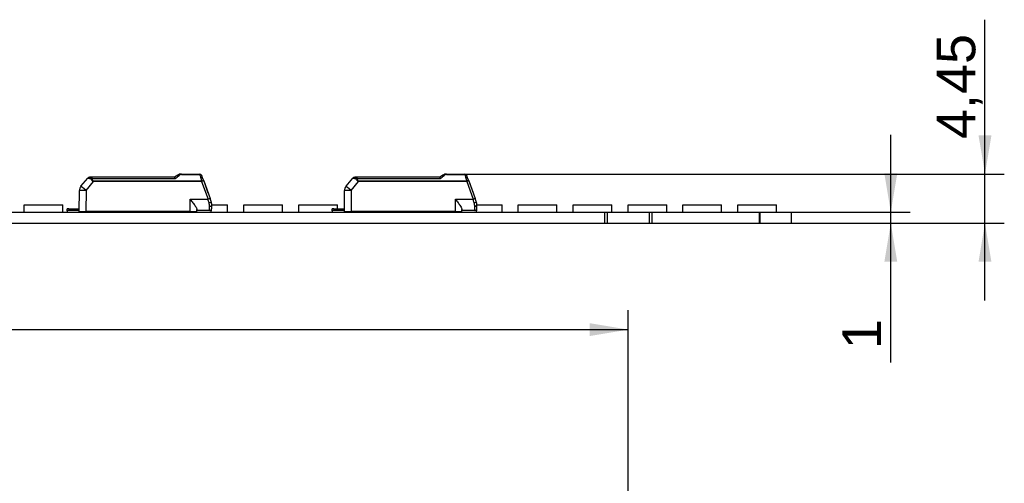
# Model space of a CAD drawing. Header units: millimetres. Extents: x 7 to 819, y 15 to 587.
# Tile 18 of 29: x 348 to 438, y 321 to 363. Entities that reach past the tile are written whole.
import ezdxf
from ezdxf.enums import TextEntityAlignment as Align

# ---------------------------------------------------------------- set-up
doc = ezdxf.new("R2010")
doc.units = ezdxf.units.MM
doc.layers.add('Default', color=7, linetype='Continuous')
doc.layers.add('LINLED_280X24MM_', color=7, linetype='Continuous')
doc.styles.add('SEACAD_Arial', font='arial.ttf')
doc.dimstyles.new('ISO', dxfattribs={"dimtxt": 3.5, "dimasz": 3.5, "dimexe": 1.75, "dimexo": 0, "dimgap": 0.875, "dimtad": 1, "dimtxsty": 'SEACAD_Arial', "dimblk1": '_SE_FILLED', "dimblk2": '_SE_FILLED', "dimsah": 1, "dimcen": 1.75, "dimadec": 0, "dimazin": 0, "dimtfac": 0.5, "dimtdec": 3, "dimtmove": 0, "dimatfit": 3, "dimfxl": 1, "dimarcsym": 0})

# ---------------------------------------------------------------- blocks, each defined once
blk = doc.blocks.new('SE3')
at = {"layer": 'LINLED_280X24MM_', "color": 7, "linetype": 'Continuous'}
for p, q in [((353.976, 347.914), (354.599, 348.656)), ((354.752, 348.727), (354.979, 348.727)), ((354.976, 348.727), (354.756, 348.727)), ((354.979, 348.616), (354.979, 348.727)), ((362.454, 348.727), (354.979, 348.727)), ((354.979, 348.616), (362.513, 348.616)), ((362.253, 348.727), (361.12, 348.727)), ((362.736, 348.922), (362.453, 348.727)), ((362.453, 348.727), (362.453, 348.727)), ((363.076, 349.027), (364.715, 349.027)), ((363.076, 349.027), (363.076, 348.983)), ((363.076, 348.983), (364.715, 348.983)), ((364.715, 348.983), (364.715, 349.027)), ((364.977, 348.693), (364.903, 348.896)), ((365.084, 348.4), (364.977, 348.693)), ((377.976, 347.914), (378.599, 348.656)), ((378.752, 348.727), (378.979, 348.727)), ((378.976, 348.727), (378.756, 348.727)), ((378.979, 348.616), (378.979, 348.727)), ((386.454, 348.727), (378.979, 348.727)), ((378.979, 348.616), (386.513, 348.616)), ((386.253, 348.727), (385.12, 348.727)), ((386.736, 348.922), (386.453, 348.727)), ((386.453, 348.727), (386.453, 348.727)), ((387.076, 349.027), (388.715, 349.027)), ((387.076, 349.027), (387.076, 348.983)), ((387.076, 348.983), (388.715, 348.983)), ((388.715, 348.983), (388.715, 349.027)), ((388.977, 348.693), (388.903, 348.896)), ((389.084, 348.4), (388.977, 348.693)), ((354.435, 347.533), (355.107, 348.334)), ((364.896, 348.377), (355.107, 348.377)), ((355.107, 348.377), (355.107, 348.334)), ((364.896, 348.334), (355.107, 348.334)), ((364.896, 348.334), (364.896, 348.377)), ((364.896, 348.334), (365.477, 346.736)), ((365.084, 348.4), (365.665, 346.803)), ((365.146, 348.229), (365.474, 347.327)), ((378.435, 347.533), (379.107, 348.334)), ((388.896, 348.377), (379.107, 348.377)), ((379.107, 348.377), (379.107, 348.334)), ((388.896, 348.334), (379.107, 348.334)), ((388.896, 348.334), (388.896, 348.377)), ((388.896, 348.334), (389.477, 346.736)), ((389.084, 348.4), (389.665, 346.803)), ((389.146, 348.229), (389.474, 347.327)), ((353.819, 345.627), (353.836, 347.534)), ((354.434, 347.534), (354.423, 345.627)), ((365.759, 346.544), (365.665, 346.803)), ((377.819, 345.627), (377.836, 347.534)), ((378.434, 347.534), (378.423, 345.627)), ((389.759, 346.544), (389.665, 346.803)), ((348.834, 346.227), (352.334, 346.227)), ((348.834, 345.577), (348.834, 346.227)), ((352.334, 345.577), (352.334, 346.227)), ((352.869, 345.877), (352.719, 345.877)), ((352.719, 345.677), (352.719, 345.877)), ((352.869, 345.877), (353.822, 345.877)), ((352.869, 345.877), (352.869, 345.727)), ((353.804, 346.227), (353.825, 346.227)), ((353.804, 345.877), (353.804, 346.227)), ((363.869, 345.627), (363.869, 346.735)), ((363.87, 346.736), (365.477, 346.736)), ((365.571, 346.413), (365.592, 346.42)), ((365.619, 345.727), (365.619, 346.071)), ((365.819, 346.202), (365.813, 346.204)), ((365.819, 346.227), (367.244, 346.227)), ((365.819, 345.927), (365.819, 346.202)), ((367.244, 345.577), (367.244, 346.227)), ((368.714, 346.227), (372.214, 346.227)), ((368.714, 345.577), (368.714, 346.227)), ((372.214, 345.577), (372.214, 346.227)), ((373.684, 346.227), (377.184, 346.227)), ((373.684, 345.577), (373.684, 346.227)), ((376.869, 345.877), (376.719, 345.877)), ((376.719, 345.677), (376.719, 345.877)), ((376.869, 345.877), (377.822, 345.877)), ((376.869, 345.877), (376.869, 345.727)), ((377.184, 345.877), (377.184, 346.227)), ((387.869, 345.627), (387.869, 346.735)), ((387.87, 346.736), (389.477, 346.736)), ((389.571, 346.413), (389.592, 346.42)), ((389.619, 345.727), (389.619, 346.071)), ((389.819, 346.202), (389.813, 346.204)), ((389.819, 346.227), (392.094, 346.227)), ((389.819, 345.927), (389.819, 346.202)), ((392.094, 345.577), (392.094, 346.227)), ((393.564, 346.227), (397.064, 346.227)), ((393.564, 345.577), (393.564, 346.227)), ((397.064, 345.577), (397.064, 346.227)), ((398.534, 346.227), (402.034, 346.227)), ((398.534, 345.577), (398.534, 346.227)), ((402.034, 345.577), (402.034, 346.227)), ((403.504, 346.227), (407.004, 346.227)), ((403.504, 345.577), (403.504, 346.227)), ((407.004, 345.577), (407.004, 346.227)), ((408.474, 346.227), (411.974, 346.227)), ((408.474, 345.577), (408.474, 346.227)), ((411.974, 345.577), (411.974, 346.227)), ((413.444, 346.227), (416.944, 346.227)), ((413.444, 345.577), (413.444, 346.227)), ((416.944, 345.577), (416.944, 346.227)), ((280.669, 345.577), (401.369, 345.577)), ((352.719, 345.677), (352.719, 345.577)), ((353.82, 345.727), (352.869, 345.727)), ((353.819, 345.627), (354.423, 345.627)), ((363.869, 345.627), (354.423, 345.627)), ((357.304, 345.577), (357.304, 345.627)), ((358.774, 345.577), (358.774, 345.627)), ((362.274, 345.577), (362.274, 345.627)), ((362.516, 345.627), (362.511, 345.614)), ((363.34, 345.577), (363.34, 345.627)), ((363.469, 345.627), (363.419, 345.577)), ((363.869, 345.627), (364.469, 345.627)), ((364.069, 345.627), (364.069, 345.577)), ((364.469, 345.627), (364.469, 345.814)), ((365.619, 345.727), (364.469, 345.727)), ((365.619, 345.727), (364.469, 345.727)), ((365.769, 345.795), (365.769, 345.677)), ((365.769, 345.577), (365.769, 345.677)), ((376.719, 345.677), (376.719, 345.577)), ((377.82, 345.727), (376.869, 345.727)), ((377.819, 345.627), (378.423, 345.627)), ((387.869, 345.627), (378.423, 345.627)), ((382.154, 345.577), (382.154, 345.627)), ((383.624, 345.577), (383.624, 345.627)), ((386.516, 345.627), (386.511, 345.614)), ((387.34, 345.577), (387.34, 345.627)), ((387.469, 345.627), (387.419, 345.577)), ((387.869, 345.627), (388.469, 345.627)), ((388.069, 345.627), (388.069, 345.577)), ((388.469, 345.627), (388.469, 345.814)), ((389.619, 345.727), (388.469, 345.727)), ((389.619, 345.727), (388.469, 345.727)), ((389.769, 345.795), (389.769, 345.677)), ((389.769, 345.577), (389.769, 345.677)), ((401.369, 345.577), (401.369, 344.577)), ((401.369, 345.577), (401.619, 345.577)), ((401.619, 345.577), (401.619, 344.577)), ((401.619, 345.577), (405.419, 345.577)), ((405.419, 345.577), (405.419, 344.577)), ((405.419, 345.577), (405.669, 345.577)), ((405.669, 345.577), (405.669, 344.577)), ((405.669, 345.577), (415.373, 345.577)), ((415.373, 345.577), (415.373, 344.577)), ((415.373, 345.577), (415.446, 345.577)), ((415.446, 345.577), (415.446, 344.577)), ((415.446, 345.577), (418.269, 345.577)), ((418.269, 345.577), (418.269, 344.577)), ((280.669, 344.577), (401.369, 344.577)), ((401.369, 344.577), (401.619, 344.577)), ((401.619, 344.577), (405.419, 344.577)), ((405.419, 344.577), (405.669, 344.577)), ((405.669, 344.577), (415.373, 344.577)), ((415.373, 344.577), (415.446, 344.577)), ((415.446, 344.577), (418.269, 344.577))]:
    blk.add_line(p, q, dxfattribs=at)
for centre, radius, start, end in [((354.752, 348.527), 0.2, 96.3981, 139.99985), ((356.1, 355.868), 7.367, 258.23921, 260.5742), ((354.756, 348.532), 0.195, 97.44812, 140.94435), ((354.752, 348.527), 0.2, 90.00006, 93.75071), ((355.013, 348.186), 0.432, 94.4698, 106.05728), ((340.28, 375.532), 34.912, 309.55782, 310.27562), ((363.076, 348.427), 0.6, 90, 124.50738), ((363.042, 348.498), 0.522, 108.33183, 124.88888), ((363.082, 348.625), 0.357, 90.95719, 130.61425), ((364.715, 348.827), 0.2, 20.00059, 89.99992), ((467.712, 379.562), 107.44, 196.53576, 196.67329), ((466.179, 378.706), 105.726, 196.4674, 196.66988), ((378.752, 348.527), 0.2, 96.3981, 139.99985), ((380.1, 355.868), 7.367, 258.23921, 260.5742), ((378.756, 348.532), 0.195, 97.44812, 140.94435), ((378.752, 348.527), 0.2, 90.00006, 93.75071), ((379.013, 348.186), 0.432, 94.4698, 106.05728), ((364.28, 375.532), 34.912, 309.55782, 310.27562), ((387.076, 348.427), 0.6, 90, 124.50738), ((387.042, 348.498), 0.522, 108.33183, 124.88888), ((387.082, 348.625), 0.357, 90.95719, 130.61425), ((388.715, 348.827), 0.2, 20.00059, 89.99992), ((491.712, 379.562), 107.44, 196.53576, 196.67329), ((490.179, 378.706), 105.726, 196.4674, 196.66988), ((354.436, 347.529), 0.6, 140, 179.5), ((378.436, 347.529), 0.6, 140, 179.5), ((367.561, 341.154), 5.958, 108.5546, 110.47358), ((391.561, 341.154), 5.958, 108.5546, 110.47358), ((284.304, 322.89), 84.603, 16.14336, 16.37117), ((364.389, 346.072), 1.23, 359.95935, 16.09879), ((365.619, 345.927), 0.2, 270, 0), ((364.82, 346.202), 1, 0.00462, 19.99402), ((308.304, 322.89), 84.603, 16.14336, 16.37117), ((388.389, 346.072), 1.23, 359.95935, 16.09879), ((389.619, 345.927), 0.2, 270, 0), ((388.82, 346.202), 1, 0.00462, 19.99402), ((352.869, 345.477), 0.25, 90, 126.8699), ((354.769, 346.177), 0.6, 270, 293.55646), ((362.719, 346.177), 0.6, 246.44354, 249.70355), ((362.719, 346.177), 0.6, 249.70365, 270), ((365.619, 345.477), 0.25, 53.1301, 90), ((376.869, 345.477), 0.25, 90, 126.8699), ((378.769, 346.177), 0.6, 270, 293.55646), ((386.719, 346.177), 0.6, 246.44354, 249.70355), ((386.719, 346.177), 0.6, 249.70365, 270), ((389.619, 345.477), 0.25, 53.1301, 90)]:
    blk.add_arc(centre, radius, start, end, dxfattribs=at)
for centre, major_axis, ratio, start_param, end_param in [((354.436, 347.529), (-0.46, 0.386), 0.006685, 4.720219, 6.283185), ((364.896, 348.332), (0.188, 0.068), 0.0082, 0, 1.567895), ((378.436, 347.529), (-0.46, 0.386), 0.006685, 4.720219, 6.283185), ((388.896, 348.332), (0.188, 0.068), 0.0082, 0, 1.567895), ((354.436, 347.529), (0.6, -0.005), 0.008726, 1.573617, 3.141593), ((378.436, 347.529), (0.6, -0.005), 0.008726, 1.573617, 3.141593), ((365.619, 346.202), (0.2, 0), 0.65625, 4.712389, 6.283031), ((389.619, 346.202), (0.2, 0), 0.65625, 4.712389, 6.283031)]:
    blk.add_ellipse(centre, major_axis=major_axis, ratio=ratio, start_param=start_param, end_param=end_param, dxfattribs=at)
for points in [[(354.739, 348.727), (354.732, 348.726), (354.728, 348.725), (354.729, 348.724)], [(364.977, 348.693), (364.962, 348.734), (364.871, 348.753), (364.789, 348.736)], [(378.739, 348.727), (378.732, 348.726), (378.728, 348.725), (378.729, 348.724)], [(388.977, 348.693), (388.962, 348.734), (388.871, 348.753), (388.789, 348.736)]]:
    blk.add_open_spline(points, degree=3, dxfattribs=at)
for points, knots in [([(354.974, 348.727), (354.957, 348.724), (354.941, 348.713), (354.912, 348.67), (354.9, 348.638), (354.894, 348.601)], [0.0524709, 0.0524709, 0.0524709, 0.0524709, 0.5, 0.5, 1, 1, 1, 1]), ([(355.107, 348.334), (355.08, 348.345), (355.026, 348.366), (354.937, 348.456), (354.912, 348.541), (354.894, 348.601)], [0, 0, 0, 0, 0.235372, 0.457314, 1, 1, 1, 1]), ([(354.979, 348.616), (354.981, 348.591), (354.985, 348.545), (355.001, 348.482), (355.027, 348.431), (355.062, 348.393), (355.092, 348.383), (355.107, 348.377)], [0, 0, 0, 0, 0.272042, 0.497908, 0.684926, 0.845835, 1, 1, 1, 1]), ([(362.513, 348.616), (362.509, 348.629), (362.499, 348.654), (362.487, 348.683), (362.476, 348.705), (362.467, 348.718), (362.46, 348.726), (362.456, 348.727), (362.454, 348.727)], [0, 0, 0, 0, 0.20474, 0.394141, 0.568268, 0.727202, 0.87106, 1, 1, 1, 1]), ([(364.715, 348.983), (364.758, 348.989), (364.8, 348.984), (364.867, 348.952), (364.892, 348.926), (364.903, 348.896)], [0, 0, 0, 0, 0.5, 0.5, 1, 1, 1, 1]), ([(378.974, 348.727), (378.957, 348.724), (378.941, 348.713), (378.912, 348.67), (378.9, 348.638), (378.894, 348.601)], [0.0524709, 0.0524709, 0.0524709, 0.0524709, 0.5, 0.5, 1, 1, 1, 1]), ([(379.107, 348.334), (379.08, 348.345), (379.026, 348.366), (378.937, 348.456), (378.912, 348.541), (378.894, 348.601)], [0, 0, 0, 0, 0.235372, 0.457314, 1, 1, 1, 1]), ([(378.979, 348.616), (378.981, 348.591), (378.985, 348.545), (379.001, 348.482), (379.027, 348.431), (379.062, 348.393), (379.092, 348.383), (379.107, 348.377)], [0, 0, 0, 0, 0.272042, 0.497908, 0.684926, 0.845835, 1, 1, 1, 1]), ([(386.513, 348.616), (386.509, 348.629), (386.499, 348.654), (386.487, 348.683), (386.476, 348.705), (386.467, 348.718), (386.46, 348.726), (386.456, 348.727), (386.454, 348.727)], [0, 0, 0, 0, 0.20474, 0.394141, 0.568268, 0.727202, 0.87106, 1, 1, 1, 1]), ([(388.715, 348.983), (388.758, 348.989), (388.8, 348.984), (388.867, 348.952), (388.892, 348.926), (388.903, 348.896)], [0, 0, 0, 0, 0.5, 0.5, 1, 1, 1, 1]), ([(365.084, 348.4), (365.081, 348.409), (365.059, 348.411), (364.99, 348.402), (364.943, 348.391), (364.896, 348.377)], [0, 0, 0, 0, 0.5, 0.5, 1, 1, 1, 1]), ([(389.084, 348.4), (389.081, 348.409), (389.059, 348.411), (388.99, 348.402), (388.943, 348.391), (388.896, 348.377)], [0, 0, 0, 0, 0.5, 0.5, 1, 1, 1, 1]), ([(363.87, 346.735), (363.871, 346.733), (363.872, 346.732), (363.873, 346.731), (363.953, 346.628), (364.034, 346.524), (364.109, 346.423), (364.188, 346.318), (364.264, 346.214), (364.327, 346.119), (364.371, 346.051), (364.41, 345.986), (364.436, 345.93), (364.457, 345.885), (364.469, 345.845), (364.469, 345.814)], [0, 0, 0, 0, 0.003654, 0.003654, 0.003654, 0.299054, 0.299054, 0.299054, 0.607023, 0.607023, 0.607023, 0.826101, 0.826101, 0.826101, 1, 1, 1, 1]), ([(365.592, 346.42), (365.641, 346.438), (365.687, 346.462), (365.75, 346.508), (365.765, 346.53), (365.759, 346.544)], [0, 0, 0, 0, 0.5, 0.5, 1, 1, 1, 1]), ([(387.87, 346.735), (387.871, 346.733), (387.872, 346.732), (387.873, 346.731), (387.953, 346.628), (388.034, 346.524), (388.109, 346.423), (388.188, 346.318), (388.264, 346.214), (388.327, 346.119), (388.371, 346.051), (388.41, 345.986), (388.436, 345.93), (388.457, 345.885), (388.469, 345.845), (388.469, 345.814)], [0, 0, 0, 0, 0.003654, 0.003654, 0.003654, 0.299054, 0.299054, 0.299054, 0.607023, 0.607023, 0.607023, 0.826101, 0.826101, 0.826101, 1, 1, 1, 1]), ([(389.592, 346.42), (389.641, 346.438), (389.687, 346.462), (389.75, 346.508), (389.765, 346.53), (389.759, 346.544)], [0, 0, 0, 0, 0.5, 0.5, 1, 1, 1, 1])]:
    blk.add_open_spline(points, degree=3, knots=knots, dxfattribs=at)
for points in [[(362.849, 348.897), (362.803, 348.931), (362.762, 348.94), (362.736, 348.922)], [(386.849, 348.897), (386.803, 348.931), (386.762, 348.94), (386.736, 348.922)]]:
    blk.add_rational_spline(points, [1.03323215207, 0.973772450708, 0.994102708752, 1.0942229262], degree=3, dxfattribs=at)
blk = doc.blocks.new('DMBLK108')
at = {"layer": 'Default', "linetype": 'Continuous'}
for points in [[(427.872, 349.077), (426.705, 349.077), (427.288, 345.577)], [(427.872, 341.077), (427.288, 344.577), (426.705, 341.077)]]:
    blk.add_hatch(color=7, dxfattribs=at).paths.add_polyline_path(points)
at = {"layer": 'Default', "color": 7, "linetype": 'Continuous'}
for p, q in [((427.288, 331.946), (427.288, 352.577)), ((418.269, 345.577), (429.038, 345.577)), ((418.269, 344.577), (429.038, 344.577))]:
    blk.add_line(p, q, dxfattribs=at)
at = {"layer": 'Default', "color": 7, "linetype": 'Continuous', "style": 'SEACAD_Arial'}
blk.add_text('1', height=3.5, rotation=90, dxfattribs=at).set_placement((422.913, 333.171), align=Align.TOP_LEFT)
blk = doc.blocks.new('_SE_FILLED')
at = {"color": 0}
blk.add_line((0, 0), (-1, 0), dxfattribs=at)
blk.add_solid([(0, 0), (-1, -0.1665), (-1, 0.1665), (0, 0)], dxfattribs=at)
blk = doc.blocks.new('DMBLK109')
at = {"layer": 'Default', "linetype": 'Continuous'}
for points in [[(436.398, 352.527), (435.231, 352.527), (435.815, 349.027)], [(436.398, 341.077), (435.815, 344.577), (435.231, 341.077)]]:
    blk.add_hatch(color=7, dxfattribs=at).paths.add_polyline_path(points)
at = {"layer": 'Default', "color": 7, "linetype": 'Continuous'}
for p, q in [((435.815, 337.577), (435.815, 363.004)), ((388.715, 349.027), (437.565, 349.027)), ((418.269, 344.577), (437.565, 344.577))]:
    blk.add_line(p, q, dxfattribs=at)
at = {"layer": 'Default', "color": 7, "linetype": 'Continuous', "style": 'SEACAD_Arial'}
blk.add_text('4,45', height=3.5, rotation=90, dxfattribs=at).set_placement((431.44, 352.192), align=Align.TOP_LEFT)
blk = doc.blocks.new('DMBLK122')
at = {"layer": 'Default', "linetype": 'Continuous'}
for points in [[(282.019, 335.518), (278.519, 334.934), (282.019, 334.351)], [(400.019, 335.518), (400.019, 334.351), (403.519, 334.934)]]:
    blk.add_hatch(color=7, dxfattribs=at).paths.add_polyline_path(points)
at = {"layer": 'Default', "color": 7, "linetype": 'Continuous'}
for p, q in [((278.519, 320.03), (278.519, 336.684)), ((403.519, 320.03), (403.519, 336.684)), ((278.519, 334.934), (403.519, 334.934))]:
    blk.add_line(p, q, dxfattribs=at)
at = {"layer": 'Default', "color": 7, "linetype": 'Continuous', "style": 'SEACAD_Arial'}
blk.add_text('125', height=3.5, dxfattribs=at).set_placement((336.911, 339.309), align=Align.TOP_LEFT)

msp = doc.modelspace()

# ---------------------------------------------------------------- block references
at = {"layer": 'Default'}
msp.add_blockref('SE3', (0, 0), dxfattribs=at)

# ---------------------------------------------------------------- dimensions: what is measured, and where the dimension line sits
at = {"layer": 'Default', "color": 7, "linetype": 'Continuous'}
dim = msp.add_linear_dim(base=(435.8145, 349.0272), p1=(418.2695, 344.5772), p2=(388.7154, 349.0272), angle=90, text='\\A1;<>', dimstyle='ISO', override={"dimdec": 3}, dxfattribs=at)
dim.commit()
dim.dimension.update_dxf_attribs({"geometry": 'DMBLK109', "text_midpoint": (435.8145, 350.9671), "dimtype": 160})
for base, p1, p2, angle, picture, middle in [((427.2883, 344.5772), (418.2695, 344.5772), (418.2695, 345.5772), 90, 'DMBLK108', (427.2883, 337.1353)), ((278.5195, 334.9343), (278.5195, 313.0297), (403.5195, 313.0297), 0, 'DMBLK122', (341.0195, 334.9343))]:
    dim = msp.add_linear_dim(base=base, p1=p1, p2=p2, angle=angle, text='\\A1;<>', dimstyle='ISO', dxfattribs=at)
    dim.commit()
    dim.dimension.update_dxf_attribs({"geometry": picture, "text_midpoint": middle, "dimtype": 161})

doc.saveas('drawing.dxf')
